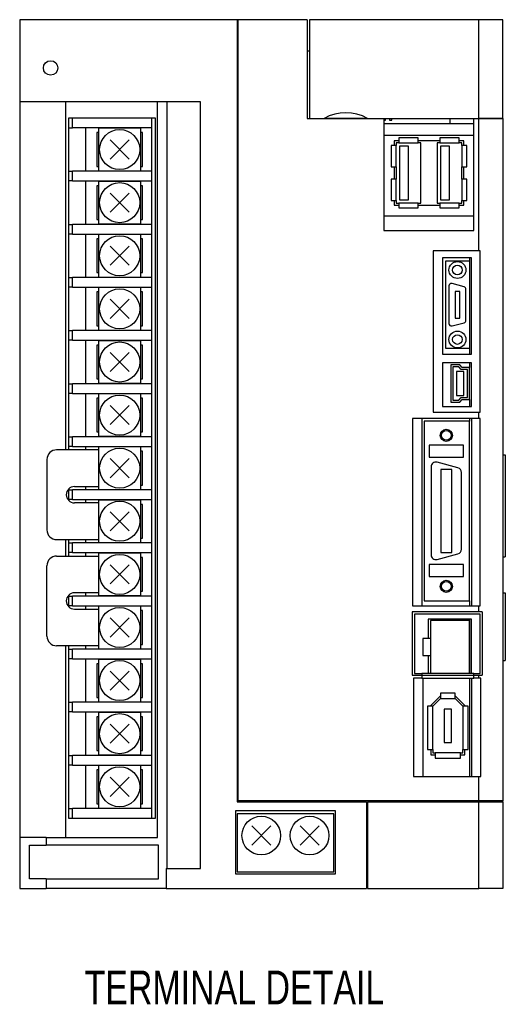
# Model space of a CAD drawing. Extents: x -782 to 6, y -317 to 246.
# Tile 2 of 4: x -717 to -616, y 42 to 246. Entities that reach past the tile are written whole.
import ezdxf

# ---------------------------------------------------------------- set-up
doc = ezdxf.new("R2010")
doc.units = 0
for name, color, linetype in [('NOTE', 5, 'CONTINUOUS'), ('OUTLINE', 7, 'CONTINUOUS'), ('THIN_LINE', 6, 'CONTINUOUS')]:
    doc.layers.add(name, color=color, linetype=linetype)
doc.styles.add('SLDTEXTSTYLE0', font='txt', dxfattribs={"width": 0.75})

msp = doc.modelspace()

# ---------------------------------------------------------------- linework, layer by layer
at = {"layer": 'OUTLINE'}
for p, q in [((-671.91, 246.36), (-716.91, 246.36)), ((-716.91, 246.36), (-716.91, 229.36)), ((-671.71, 246.36), (-671.91, 246.36)), ((-671.91, 246.36), (-671.91, 84.36)), ((-671.91, 246.16), (-671.71, 246.16)), ((-671.71, 84.56), (-671.71, 246.36)), ((-657.41, 246.36), (-671.71, 246.36)), ((-657.41, 246.36), (-657.41, 225.86)), ((-621.91, 246.36), (-656.91, 246.36)), ((-656.91, 246.36), (-656.91, 225.91)), ((-616.91, 246.36), (-621.91, 246.36)), ((-621.91, 225.91), (-621.91, 246.36)), ((-616.91, 225.91), (-616.91, 246.36)), ((-656.91, 239.86), (-657.41, 239.86)), ((-716.91, 229.36), (-716.91, 76.96)), ((-679.48, 229.36), (-716.91, 229.36)), ((-707.41, 229.36), (-707.41, 157.26)), ((-688.39, 76.96), (-688.39, 229.36)), ((-686.39, 70.53), (-686.39, 229.36)), ((-679.48, 70.53), (-679.48, 229.36)), ((-706.01, 225.96), (-706.81, 225.96)), ((-706.81, 225.96), (-706.81, 223.96)), ((-706.01, 223.96), (-706.01, 225.96)), ((-689.61, 225.96), (-706.01, 225.96)), ((-688.81, 225.96), (-689.61, 225.96)), ((-689.61, 225.96), (-689.61, 223.96)), ((-688.81, 80.96), (-688.81, 225.96)), ((-657.41, 225.86), (-641.51, 225.86)), ((-656.91, 225.91), (-653.9, 225.91)), ((-655.79, 225.91), (-655.79, 225.86)), ((-654.8, 225.86), (-654.8, 225.91)), ((-644.91, 225.91), (-653.9, 225.91)), ((-644.91, 225.91), (-621.91, 225.91)), ((-644.18, 225.91), (-644.18, 225.86)), ((-643.73, 225.86), (-643.73, 225.91)), ((-642.91, 225.91), (-642.91, 225.86)), ((-642.46, 225.86), (-642.46, 225.91)), ((-641.64, 225.91), (-641.64, 225.86)), ((-641.51, 225.86), (-641.51, 202.66)), ((-641.51, 225.55), (-641.19, 225.55)), ((-641.51, 224.86), (-627.91, 224.86)), ((-641.19, 225.55), (-641.19, 225.91)), ((-640.37, 225.91), (-640.37, 225.55)), ((-640.37, 225.55), (-639.92, 225.55)), ((-639.92, 225.55), (-639.92, 225.91)), ((-627.91, 225.91), (-627.91, 224.86)), ((-627.91, 224.86), (-622.91, 224.86)), ((-622.91, 202.66), (-622.91, 225.86)), ((-622.91, 225.86), (-621.91, 225.86)), ((-622.37, 225.86), (-622.37, 225.91)), ((-616.91, 225.91), (-621.91, 225.91)), ((-621.91, 225.86), (-616.91, 225.86)), ((-621.91, 198.51), (-621.91, 225.86)), ((-618.91, 225.91), (-618.91, 225.86)), ((-616.91, 225.86), (-616.91, 225.91)), ((-616.91, 225.86), (-616.91, 84.56)), ((-706.81, 223.96), (-706.81, 214.96)), ((-706.81, 223.96), (-706.01, 223.96)), ((-689.61, 223.96), (-706.01, 223.96)), ((-703.31, 223.96), (-703.31, 214.96)), ((-700.61, 222.96), (-700.96, 222.96)), ((-700.96, 222.96), (-700.96, 215.96)), ((-700.61, 223.86), (-700.61, 215.06)), ((-691.81, 223.86), (-700.61, 223.86)), ((-691.81, 215.06), (-691.81, 223.86)), ((-691.46, 222.96), (-691.81, 222.96)), ((-691.46, 215.96), (-691.46, 222.96)), ((-689.61, 223.96), (-689.61, 214.96)), ((-622.91, 222.36), (-641.51, 222.36)), ((-694.23, 221.44), (-698.19, 217.48)), ((-694.23, 217.48), (-698.19, 221.44)), ((-640, 220.31), (-640, 215.91)), ((-639, 220.31), (-640, 220.31)), ((-638.44, 221.26), (-639.4, 221.26)), ((-639.4, 221.26), (-639.4, 220.31)), ((-638.44, 220.86), (-639, 220.86)), ((-639, 220.86), (-639, 220.31)), ((-639, 215.91), (-639, 220.31)), ((-634.44, 221.86), (-638.44, 221.86)), ((-638.44, 221.86), (-638.44, 220.86)), ((-638.44, 220.86), (-634.44, 220.86)), ((-634.44, 220.86), (-634.44, 221.86)), ((-629.94, 221.26), (-634.44, 221.26)), ((-633.88, 220.86), (-634.44, 220.86)), ((-633.88, 208.36), (-633.88, 220.86)), ((-629.94, 220.86), (-630.5, 220.86)), ((-630.5, 220.86), (-630.5, 208.36)), ((-629.94, 221.86), (-629.94, 220.86)), ((-625.94, 221.86), (-629.94, 221.86)), ((-629.94, 220.86), (-625.94, 220.86)), ((-625.94, 220.86), (-625.94, 221.86)), ((-624.98, 221.26), (-625.94, 221.26)), ((-625.38, 220.86), (-625.94, 220.86)), ((-625.38, 220.31), (-625.38, 220.86)), ((-625.38, 220.31), (-625.38, 215.91)), ((-624.38, 220.31), (-625.38, 220.31)), ((-624.98, 220.31), (-624.98, 221.26)), ((-624.38, 215.91), (-624.38, 220.31)), ((-636.46, 220.16), (-638.3, 220.16)), ((-638.3, 220.16), (-638.3, 209.06)), ((-636.46, 209.06), (-636.46, 220.16)), ((-629.8, 220.16), (-629.8, 209.06)), ((-627.96, 220.16), (-629.8, 220.16)), ((-627.96, 209.06), (-627.96, 220.16)), ((-706.81, 214.96), (-706.01, 214.96)), ((-706.81, 214.96), (-706.81, 212.96)), ((-689.61, 214.96), (-706.01, 214.96)), ((-706.01, 212.96), (-706.01, 214.96)), ((-700.96, 215.96), (-700.61, 215.96)), ((-700.61, 215.06), (-691.81, 215.06)), ((-691.81, 215.96), (-691.46, 215.96)), ((-689.61, 214.96), (-689.61, 212.96)), ((-640, 215.91), (-639, 215.91)), ((-639.4, 215.91), (-639.4, 213.31)), ((-639, 215.91), (-639, 213.31)), ((-625.38, 213.31), (-625.38, 215.91)), ((-625.38, 215.91), (-624.38, 215.91)), ((-624.98, 213.31), (-624.98, 215.91)), ((-706.81, 212.96), (-706.81, 203.96)), ((-706.01, 212.96), (-706.81, 212.96)), ((-706.01, 212.96), (-689.61, 212.96)), ((-703.31, 212.96), (-703.31, 203.96)), ((-700.61, 212.86), (-700.61, 204.06)), ((-691.81, 212.86), (-700.61, 212.86)), ((-691.81, 204.06), (-691.81, 212.86)), ((-689.61, 212.96), (-689.61, 203.96)), ((-640, 213.31), (-640, 208.91)), ((-639, 213.31), (-640, 213.31)), ((-639, 208.91), (-639, 213.31)), ((-625.38, 213.31), (-625.38, 208.91)), ((-624.38, 213.31), (-625.38, 213.31)), ((-624.38, 208.91), (-624.38, 213.31)), ((-700.61, 211.96), (-700.96, 211.96)), ((-700.96, 211.96), (-700.96, 204.96)), ((-694.23, 210.44), (-698.19, 206.48)), ((-694.23, 206.48), (-698.19, 210.44)), ((-691.46, 211.96), (-691.81, 211.96)), ((-691.46, 204.96), (-691.46, 211.96)), ((-640, 208.91), (-639, 208.91)), ((-639.4, 208.91), (-639.4, 207.96)), ((-639, 208.91), (-639, 208.36)), ((-639, 208.36), (-638.44, 208.36)), ((-634.44, 208.36), (-638.44, 208.36)), ((-638.44, 208.36), (-638.44, 207.36)), ((-638.3, 209.06), (-636.46, 209.06)), ((-634.44, 208.36), (-633.88, 208.36)), ((-634.44, 207.36), (-634.44, 208.36)), ((-630.5, 208.36), (-629.94, 208.36)), ((-625.94, 208.36), (-629.94, 208.36)), ((-629.94, 208.36), (-629.94, 207.36)), ((-629.8, 209.06), (-627.96, 209.06)), ((-625.94, 208.36), (-625.38, 208.36)), ((-625.94, 207.36), (-625.94, 208.36)), ((-625.38, 208.36), (-625.38, 208.91)), ((-625.38, 208.91), (-624.38, 208.91)), ((-624.98, 207.96), (-624.98, 208.91)), ((-639.4, 207.96), (-638.44, 207.96)), ((-638.44, 207.36), (-634.44, 207.36)), ((-634.44, 207.96), (-629.94, 207.96)), ((-629.94, 207.36), (-625.94, 207.36)), ((-625.94, 207.96), (-624.98, 207.96)), ((-706.81, 203.96), (-706.01, 203.96)), ((-706.81, 203.96), (-706.81, 201.96)), ((-706.01, 201.96), (-706.01, 203.96)), ((-689.61, 203.96), (-706.01, 203.96)), ((-700.96, 204.96), (-700.61, 204.96)), ((-700.61, 204.06), (-691.81, 204.06)), ((-691.81, 204.96), (-691.46, 204.96)), ((-689.61, 203.96), (-689.61, 201.96)), ((-641.51, 205.76), (-622.91, 205.76)), ((-706.81, 201.96), (-706.81, 192.96)), ((-706.01, 201.96), (-706.81, 201.96)), ((-706.01, 201.96), (-689.61, 201.96)), ((-703.31, 201.96), (-703.31, 192.96)), ((-689.61, 201.96), (-689.61, 192.96)), ((-641.51, 202.66), (-622.91, 202.66)), ((-700.96, 200.96), (-700.96, 193.96)), ((-700.61, 200.96), (-700.96, 200.96)), ((-700.61, 201.86), (-700.61, 193.06)), ((-691.81, 201.86), (-700.61, 201.86)), ((-691.81, 193.06), (-691.81, 201.86)), ((-691.46, 200.96), (-691.81, 200.96)), ((-691.46, 193.96), (-691.46, 200.96)), ((-694.23, 199.44), (-698.19, 195.48)), ((-694.23, 195.48), (-698.19, 199.44)), ((-621.91, 198.51), (-631.31, 198.51)), ((-631.31, 198.51), (-631.31, 165.06)), ((-621.61, 198.51), (-621.91, 198.51)), ((-621.61, 165.06), (-621.61, 198.51)), ((-629.41, 197.06), (-629.41, 177.06)), ((-623.41, 197.06), (-629.41, 197.06)), ((-623.81, 196.31), (-628.81, 196.31)), ((-628.81, 196.31), (-628.81, 178.31)), ((-623.81, 197.06), (-623.81, 177.06)), ((-623.41, 177.06), (-623.41, 197.06)), ((-700.96, 193.96), (-700.61, 193.96)), ((-691.81, 193.96), (-691.46, 193.96)), ((-706.81, 192.96), (-706.01, 192.96)), ((-706.81, 192.96), (-706.81, 190.96)), ((-706.01, 190.96), (-706.01, 192.96)), ((-689.61, 192.96), (-706.01, 192.96)), ((-700.61, 193.06), (-691.81, 193.06)), ((-689.61, 192.96), (-689.61, 190.96)), ((-706.81, 190.96), (-706.81, 181.96)), ((-706.01, 190.96), (-706.81, 190.96)), ((-706.01, 190.96), (-689.61, 190.96)), ((-703.31, 190.96), (-703.31, 181.96)), ((-700.61, 189.96), (-700.96, 189.96)), ((-700.96, 189.96), (-700.96, 182.96)), ((-700.61, 190.86), (-700.61, 182.06)), ((-691.81, 190.86), (-700.61, 190.86)), ((-691.81, 182.06), (-691.81, 190.86)), ((-691.46, 189.96), (-691.81, 189.96)), ((-691.46, 182.96), (-691.46, 189.96)), ((-689.61, 190.96), (-689.61, 181.96)), ((-628.06, 191.21), (-628.06, 183.41)), ((-624.93, 191.02), (-627.43, 191.69)), ((-625.81, 190.06), (-626.81, 190.06)), ((-626.81, 190.06), (-626.81, 184.56)), ((-625.81, 184.56), (-625.81, 190.06)), ((-624.56, 184.08), (-624.56, 190.54)), ((-694.23, 188.44), (-698.19, 184.48)), ((-694.23, 184.48), (-698.19, 188.44)), ((-627.43, 182.93), (-624.93, 183.6)), ((-626.81, 184.56), (-625.81, 184.56)), ((-706.81, 181.96), (-706.01, 181.96)), ((-706.81, 181.96), (-706.81, 179.96)), ((-706.01, 179.96), (-706.01, 181.96)), ((-689.61, 181.96), (-706.01, 181.96)), ((-700.96, 182.96), (-700.61, 182.96)), ((-700.61, 182.06), (-691.81, 182.06)), ((-691.81, 182.96), (-691.46, 182.96)), ((-689.61, 181.96), (-689.61, 179.96)), ((-706.81, 179.96), (-706.81, 170.96)), ((-706.01, 179.96), (-706.81, 179.96)), ((-706.01, 179.96), (-689.61, 179.96)), ((-703.31, 179.96), (-703.31, 170.96)), ((-700.61, 179.86), (-700.61, 171.06)), ((-691.81, 179.86), (-700.61, 179.86)), ((-691.81, 171.06), (-691.81, 179.86)), ((-689.61, 179.96), (-689.61, 170.96)), ((-700.61, 178.96), (-700.96, 178.96)), ((-700.96, 178.96), (-700.96, 171.96)), ((-691.46, 178.96), (-691.81, 178.96)), ((-691.46, 171.96), (-691.46, 178.96)), ((-628.81, 178.31), (-623.81, 178.31)), ((-694.23, 177.44), (-698.19, 173.48)), ((-694.23, 173.48), (-698.19, 177.44)), ((-629.41, 177.06), (-623.41, 177.06)), ((-629.41, 175.26), (-629.41, 166.26)), ((-623.41, 175.26), (-629.41, 175.26)), ((-625.82, 174.86), (-627.69, 174.86)), ((-627.69, 174.86), (-627.69, 167.16)), ((-627.29, 174.46), (-627.29, 167.56)), ((-626, 174.46), (-627.29, 174.46)), ((-625, 173.51), (-626.5, 173.51)), ((-626.5, 173.51), (-626.5, 168.51)), ((-625.51, 173.91), (-626, 174.46)), ((-625.33, 174.31), (-625.82, 174.86)), ((-624.21, 173.91), (-625.51, 173.91)), ((-623.81, 174.31), (-625.33, 174.31)), ((-625, 168.51), (-625, 173.51)), ((-624.21, 168.11), (-624.21, 173.91)), ((-623.81, 175.26), (-623.81, 174.31)), ((-623.81, 167.71), (-623.81, 174.31)), ((-623.41, 166.26), (-623.41, 175.26)), ((-700.96, 171.96), (-700.61, 171.96)), ((-691.81, 171.96), (-691.46, 171.96)), ((-706.81, 170.96), (-706.01, 170.96)), ((-706.81, 170.96), (-706.81, 168.96)), ((-706.01, 168.96), (-706.01, 170.96)), ((-689.61, 170.96), (-706.01, 170.96)), ((-700.61, 171.06), (-691.81, 171.06)), ((-689.61, 170.96), (-689.61, 168.96)), ((-706.81, 168.96), (-706.81, 159.96)), ((-706.01, 168.96), (-706.81, 168.96)), ((-706.01, 168.96), (-689.61, 168.96)), ((-703.31, 168.96), (-703.31, 159.96)), ((-700.61, 167.96), (-700.96, 167.96)), ((-700.96, 167.96), (-700.96, 160.96)), ((-700.61, 168.86), (-700.61, 160.06)), ((-691.81, 168.86), (-700.61, 168.86)), ((-691.81, 160.06), (-691.81, 168.86)), ((-691.46, 167.96), (-691.81, 167.96)), ((-691.46, 160.96), (-691.46, 167.96)), ((-689.61, 168.96), (-689.61, 159.96)), ((-627.29, 167.56), (-626, 167.56)), ((-626.5, 168.51), (-625, 168.51)), ((-626, 167.56), (-625.51, 168.11)), ((-625.82, 167.16), (-625.33, 167.71)), ((-625.51, 168.11), (-624.21, 168.11)), ((-625.33, 167.71), (-623.81, 167.71)), ((-623.81, 167.71), (-623.81, 166.26)), ((-694.23, 166.44), (-698.19, 162.48)), ((-694.23, 162.48), (-698.19, 166.44)), ((-629.41, 166.26), (-623.41, 166.26)), ((-627.69, 167.16), (-625.82, 167.16)), ((-635.61, 163.76), (-635.61, 124.96)), ((-621.91, 163.76), (-635.61, 163.76)), ((-633.66, 163.76), (-633.66, 124.96)), ((-633.21, 163.21), (-633.21, 126.01)), ((-623.81, 163.21), (-633.21, 163.21)), ((-631.31, 165.06), (-621.91, 165.06)), ((-623.81, 163.76), (-623.81, 163.21)), ((-623.81, 126.01), (-623.81, 163.21)), ((-623.36, 124.96), (-623.36, 163.76)), ((-621.91, 165.06), (-621.61, 165.06)), ((-621.91, 163.76), (-621.91, 165.06)), ((-621.61, 163.76), (-621.91, 163.76)), ((-621.61, 124.96), (-621.61, 163.76)), ((-706.81, 159.96), (-706.01, 159.96)), ((-706.81, 159.96), (-706.81, 157.96)), ((-689.61, 159.96), (-706.01, 159.96)), ((-706.01, 157.96), (-706.01, 159.96)), ((-700.96, 160.96), (-700.61, 160.96)), ((-700.61, 160.06), (-691.81, 160.06)), ((-691.81, 160.96), (-691.46, 160.96)), ((-689.61, 159.96), (-689.61, 157.96)), ((-700.61, 157.26), (-709.26, 157.26)), ((-706.81, 157.96), (-706.81, 157.26)), ((-706.01, 157.96), (-706.81, 157.96)), ((-706.01, 157.96), (-689.61, 157.96)), ((-703.31, 157.96), (-703.31, 157.26)), ((-691.81, 157.86), (-700.61, 157.86)), ((-700.61, 157.86), (-700.61, 149.06)), ((-691.81, 149.06), (-691.81, 157.86)), ((-689.61, 157.96), (-689.61, 148.96)), ((-625.06, 158.21), (-632.16, 158.21)), ((-632.16, 158.21), (-632.16, 155.71)), ((-625.06, 155.71), (-625.06, 158.21)), ((-711.26, 155.26), (-711.26, 140.66)), ((-694.23, 155.44), (-698.19, 151.48)), ((-694.23, 151.48), (-698.19, 155.44)), ((-691.46, 156.96), (-691.81, 156.96)), ((-691.46, 149.96), (-691.46, 156.96)), ((-632.16, 155.71), (-625.06, 155.71)), ((-616.91, 156.21), (-616.41, 156.21)), ((-616.41, 156.21), (-616.41, 135.11)), ((-631.76, 153.71), (-631.76, 135.51)), ((-626.2, 153.53), (-630.5, 154.68)), ((-629.76, 153.21), (-629.76, 136.01)), ((-627.46, 153.21), (-629.76, 153.21)), ((-627.46, 136.01), (-627.46, 153.21)), ((-625.46, 136.66), (-625.46, 152.56)), ((-706.81, 149.11), (-706.81, 148.96)), ((-706.81, 148.96), (-706.01, 148.96)), ((-706.81, 148.96), (-706.81, 146.96)), ((-706.01, 146.96), (-706.01, 148.96)), ((-689.61, 148.96), (-706.01, 148.96)), ((-705.56, 149.66), (-700.61, 149.66)), ((-703.31, 149.66), (-703.31, 148.96)), ((-700.61, 149.06), (-691.81, 149.06)), ((-691.81, 149.96), (-691.46, 149.96)), ((-689.61, 148.96), (-689.61, 146.96)), ((-706.81, 146.96), (-706.81, 146.81)), ((-706.01, 146.96), (-706.81, 146.96)), ((-706.01, 146.96), (-689.61, 146.96)), ((-703.31, 146.96), (-703.31, 146.26)), ((-700.61, 146.86), (-700.61, 138.06)), ((-691.81, 146.86), (-700.61, 146.86)), ((-691.81, 138.06), (-691.81, 146.86)), ((-689.61, 146.96), (-689.61, 137.96)), ((-700.61, 146.26), (-705.56, 146.26)), ((-691.46, 145.96), (-691.81, 145.96)), ((-691.46, 138.96), (-691.46, 145.96)), ((-694.23, 144.44), (-698.19, 140.48)), ((-694.23, 140.48), (-698.19, 144.44)), ((-691.81, 138.96), (-691.46, 138.96)), ((-709.26, 138.66), (-700.61, 138.66)), ((-707.41, 138.66), (-707.41, 135.26)), ((-706.81, 138.66), (-706.81, 137.96)), ((-706.81, 137.96), (-706.01, 137.96)), ((-706.81, 137.96), (-706.81, 135.96)), ((-706.01, 135.96), (-706.01, 137.96)), ((-689.61, 137.96), (-706.01, 137.96)), ((-703.31, 138.66), (-703.31, 137.96)), ((-700.61, 138.06), (-691.81, 138.06)), ((-689.61, 137.96), (-689.61, 135.96)), ((-709.26, 135.26), (-700.61, 135.26)), ((-706.81, 135.96), (-706.81, 135.26)), ((-706.01, 135.96), (-706.81, 135.96)), ((-706.01, 135.96), (-689.61, 135.96)), ((-703.31, 135.96), (-703.31, 135.26)), ((-700.61, 135.86), (-700.61, 127.06)), ((-691.81, 135.86), (-700.61, 135.86)), ((-691.81, 127.06), (-691.81, 135.86)), ((-691.46, 134.96), (-691.81, 134.96)), ((-691.46, 127.96), (-691.46, 134.96)), ((-689.61, 135.96), (-689.61, 126.96)), ((-630.5, 134.54), (-626.2, 135.7)), ((-629.76, 136.01), (-627.46, 136.01)), ((-616.91, 135.11), (-616.41, 135.11)), ((-711.26, 118.66), (-711.26, 133.26)), ((-694.23, 133.44), (-698.19, 129.48)), ((-694.23, 129.48), (-698.19, 133.44)), ((-632.16, 133.51), (-632.16, 131.01)), ((-625.06, 133.51), (-632.16, 133.51)), ((-625.06, 131.01), (-625.06, 133.51)), ((-632.16, 131.01), (-625.06, 131.01)), ((-706.81, 127.11), (-706.81, 126.96)), ((-706.81, 126.96), (-706.01, 126.96)), ((-706.81, 126.96), (-706.81, 124.96)), ((-706.01, 124.96), (-706.01, 126.96)), ((-689.61, 126.96), (-706.01, 126.96)), ((-700.61, 127.66), (-705.56, 127.66)), ((-703.31, 127.66), (-703.31, 126.96)), ((-700.61, 127.06), (-691.81, 127.06)), ((-691.81, 127.96), (-691.46, 127.96)), ((-689.61, 126.96), (-689.61, 124.96)), ((-616.91, 127.61), (-616.41, 127.61)), ((-616.41, 127.61), (-616.41, 113.61)), ((-706.81, 124.96), (-706.81, 124.81)), ((-706.01, 124.96), (-706.81, 124.96)), ((-706.01, 124.96), (-689.61, 124.96)), ((-703.31, 124.96), (-703.31, 124.26)), ((-700.61, 124.86), (-700.61, 116.06)), ((-691.81, 124.86), (-700.61, 124.86)), ((-691.81, 116.06), (-691.81, 124.86)), ((-689.61, 124.96), (-689.61, 115.96)), ((-635.61, 124.96), (-621.91, 124.96)), ((-633.21, 126.01), (-623.81, 126.01)), ((-623.81, 126.01), (-623.81, 124.96)), ((-621.91, 124.96), (-621.61, 124.96)), ((-621.91, 123.71), (-621.91, 124.96)), ((-705.56, 124.26), (-700.61, 124.26)), ((-694.23, 122.44), (-698.19, 118.48)), ((-694.23, 118.48), (-698.19, 122.44)), ((-691.46, 123.96), (-691.81, 123.96)), ((-691.46, 116.96), (-691.46, 123.96)), ((-621.91, 123.71), (-635.69, 123.71)), ((-635.69, 123.71), (-635.69, 110.61)), ((-621.59, 123.21), (-635.19, 123.21)), ((-635.19, 123.21), (-635.19, 110.94)), ((-621.16, 123.71), (-621.91, 123.71)), ((-621.59, 110.94), (-621.59, 123.21)), ((-621.16, 123.71), (-621.16, 110.61)), ((-623.4, 122.19), (-632.4, 122.19)), ((-632.4, 122.19), (-632.4, 118.18)), ((-631.87, 121.93), (-631.87, 110.93)), ((-623.87, 121.93), (-631.87, 121.93)), ((-623.87, 121.93), (-623.87, 110.93)), ((-623.81, 122.19), (-623.81, 110.94)), ((-623.4, 110.94), (-623.4, 122.19)), ((-700.61, 116.66), (-709.26, 116.66)), ((-707.41, 116.66), (-707.41, 76.96)), ((-706.81, 116.66), (-706.81, 115.96)), ((-703.31, 116.66), (-703.31, 115.96)), ((-691.81, 116.96), (-691.46, 116.96)), ((-631.87, 118.18), (-633.47, 118.18)), ((-633.47, 118.18), (-633.47, 114.68)), ((-706.81, 115.96), (-706.01, 115.96)), ((-706.81, 115.96), (-706.81, 113.96)), ((-706.01, 113.96), (-706.01, 115.96)), ((-689.61, 115.96), (-706.01, 115.96)), ((-700.61, 116.06), (-691.81, 116.06)), ((-689.61, 115.96), (-689.61, 113.96)), ((-633.47, 114.68), (-631.87, 114.68)), ((-632.4, 114.68), (-632.4, 110.94)), ((-706.81, 113.96), (-706.81, 104.96)), ((-706.01, 113.96), (-706.81, 113.96)), ((-706.01, 113.96), (-689.61, 113.96)), ((-703.31, 113.96), (-703.31, 104.96)), ((-700.61, 112.96), (-700.96, 112.96)), ((-700.96, 112.96), (-700.96, 105.96)), ((-691.81, 113.86), (-700.61, 113.86)), ((-700.61, 113.86), (-700.61, 105.06)), ((-691.81, 105.06), (-691.81, 113.86)), ((-691.46, 112.96), (-691.81, 112.96)), ((-691.46, 105.96), (-691.46, 112.96)), ((-689.61, 113.96), (-689.61, 104.96)), ((-616.91, 113.61), (-616.41, 113.61)), ((-694.23, 111.44), (-698.19, 107.48)), ((-694.23, 107.48), (-698.19, 111.44)), ((-635.69, 110.61), (-633.71, 110.61)), ((-635.19, 110.94), (-633.71, 110.94)), ((-631.87, 110.94), (-633.71, 110.94)), ((-633.71, 110.94), (-633.71, 110.61)), ((-633.71, 110.61), (-633.71, 109.96)), ((-633.71, 110.61), (-622.95, 110.61)), ((-623.87, 110.93), (-631.87, 110.93)), ((-622.95, 110.94), (-623.87, 110.94)), ((-622.95, 110.61), (-622.95, 110.94)), ((-622.95, 110.94), (-621.59, 110.94)), ((-622.95, 109.96), (-622.95, 110.61)), ((-622.95, 110.61), (-621.91, 110.61)), ((-621.91, 109.96), (-621.91, 110.61)), ((-621.91, 110.61), (-621.16, 110.61)), ((-633.71, 109.96), (-635.41, 109.96)), ((-635.41, 109.96), (-635.41, 89.61)), ((-633.71, 109.96), (-622.95, 109.96)), ((-633.49, 109.96), (-633.49, 89.61)), ((-623.81, 109.96), (-623.81, 89.61)), ((-623.35, 89.61), (-623.35, 109.96)), ((-621.91, 109.96), (-622.95, 109.96)), ((-621.44, 109.96), (-621.91, 109.96)), ((-621.44, 89.61), (-621.44, 109.96)), ((-629.98, 106.16), (-631.81, 104.33)), ((-629.81, 106.16), (-629.98, 106.16)), ((-629.81, 106.86), (-629.81, 105.76)), ((-626.8, 106.86), (-629.81, 106.86)), ((-626.8, 105.76), (-626.8, 106.86)), ((-626.64, 106.16), (-626.8, 106.16)), ((-624.81, 104.33), (-626.64, 106.16)), ((-706.81, 104.96), (-706.01, 104.96)), ((-706.81, 104.96), (-706.81, 102.96)), ((-689.61, 104.96), (-706.01, 104.96)), ((-706.01, 102.96), (-706.01, 104.96)), ((-700.96, 105.96), (-700.61, 105.96)), ((-700.61, 105.06), (-691.81, 105.06)), ((-691.81, 105.96), (-691.46, 105.96)), ((-689.61, 104.96), (-689.61, 102.96)), ((-631.41, 104.17), (-632.51, 104.17)), ((-632.51, 104.17), (-632.51, 95.16)), ((-631.81, 104.33), (-631.81, 104.17)), ((-629.81, 105.76), (-631.41, 104.17)), ((-631.41, 95.16), (-631.41, 104.17)), ((-629.81, 105.76), (-626.8, 105.76)), ((-625.21, 104.17), (-626.8, 105.76)), ((-625.21, 104.17), (-625.21, 95.16)), ((-624.11, 104.17), (-625.21, 104.17)), ((-624.81, 104.17), (-624.81, 104.33)), ((-624.11, 95.16), (-624.11, 104.17)), ((-706.81, 102.96), (-706.81, 93.96)), ((-706.01, 102.96), (-706.81, 102.96)), ((-706.01, 102.96), (-689.61, 102.96)), ((-703.31, 102.96), (-703.31, 93.96)), ((-700.61, 102.86), (-700.61, 94.06)), ((-691.81, 102.86), (-700.61, 102.86)), ((-691.81, 94.06), (-691.81, 102.86)), ((-689.61, 102.96), (-689.61, 93.96)), ((-627.56, 103.56), (-629.06, 103.56)), ((-629.06, 103.56), (-629.06, 96.66)), ((-627.56, 96.66), (-627.56, 103.56)), ((-700.61, 101.96), (-700.96, 101.96)), ((-700.96, 101.96), (-700.96, 94.96)), ((-694.23, 100.44), (-698.19, 96.48)), ((-694.23, 96.48), (-698.19, 100.44)), ((-691.46, 101.96), (-691.81, 101.96)), ((-691.46, 94.96), (-691.46, 101.96)), ((-629.06, 96.66), (-627.56, 96.66)), ((-706.81, 93.96), (-706.01, 93.96)), ((-706.81, 93.96), (-706.81, 91.96)), ((-689.61, 93.96), (-706.01, 93.96)), ((-706.01, 91.96), (-706.01, 93.96)), ((-700.96, 94.96), (-700.61, 94.96)), ((-700.61, 94.06), (-691.81, 94.06)), ((-691.81, 94.96), (-691.46, 94.96)), ((-689.61, 93.96), (-689.61, 91.96)), ((-632.51, 95.16), (-631.41, 95.16)), ((-631.81, 95.16), (-631.81, 94.06)), ((-631.81, 94.06), (-630.91, 94.06)), ((-631.41, 95.16), (-631.41, 94.46)), ((-631.41, 94.46), (-630.91, 94.46)), ((-630.91, 94.46), (-630.91, 93.36)), ((-625.71, 94.46), (-630.91, 94.46)), ((-625.71, 94.46), (-625.21, 94.46)), ((-625.71, 93.36), (-625.71, 94.46)), ((-625.71, 94.06), (-624.81, 94.06)), ((-625.21, 94.46), (-625.21, 95.16)), ((-625.21, 95.16), (-624.11, 95.16)), ((-624.81, 94.06), (-624.81, 95.16)), ((-706.81, 91.96), (-706.81, 82.96)), ((-706.01, 91.96), (-706.81, 91.96)), ((-706.01, 91.96), (-689.61, 91.96)), ((-703.31, 91.96), (-703.31, 82.96)), ((-700.61, 91.86), (-700.61, 83.06)), ((-691.81, 91.86), (-700.61, 91.86)), ((-691.81, 83.06), (-691.81, 91.86)), ((-689.61, 91.96), (-689.61, 82.96)), ((-630.91, 93.36), (-625.71, 93.36)), ((-700.61, 90.96), (-700.96, 90.96)), ((-700.96, 90.96), (-700.96, 83.96)), ((-691.46, 90.96), (-691.81, 90.96)), ((-691.46, 83.96), (-691.46, 90.96)), ((-694.23, 89.44), (-698.19, 85.48)), ((-694.23, 85.48), (-698.19, 89.44)), ((-635.41, 89.61), (-621.91, 89.61)), ((-621.91, 89.61), (-621.44, 89.61)), ((-621.91, 84.56), (-621.91, 89.61)), ((-700.96, 83.96), (-700.61, 83.96)), ((-691.81, 83.96), (-691.46, 83.96)), ((-671.91, 84.36), (-645.11, 84.36)), ((-621.91, 84.56), (-671.71, 84.56)), ((-645.11, 84.36), (-645.11, 66.36)), ((-644.91, 84.36), (-621.91, 84.36)), ((-644.91, 84.36), (-644.91, 66.36)), ((-621.94, 84.36), (-621.94, 84.56)), ((-616.91, 84.56), (-621.91, 84.56)), ((-621.91, 84.36), (-616.91, 84.36)), ((-621.91, 66.36), (-621.91, 84.36)), ((-617.11, 84.36), (-617.11, 84.56)), ((-616.91, 84.36), (-616.91, 84.56)), ((-616.91, 84.36), (-616.91, 66.36)), ((-706.81, 82.96), (-706.01, 82.96)), ((-706.81, 82.96), (-706.81, 80.96)), ((-689.61, 82.96), (-706.01, 82.96)), ((-706.01, 80.96), (-706.01, 82.96)), ((-700.61, 83.06), (-691.81, 83.06)), ((-689.61, 82.96), (-689.61, 80.96)), ((-651.56, 82.46), (-672.26, 82.46)), ((-672.26, 82.46), (-672.26, 69.46)), ((-671.91, 81.86), (-671.91, 69.86)), ((-651.91, 81.86), (-671.91, 81.86)), ((-651.91, 69.86), (-651.91, 81.86)), ((-651.56, 69.46), (-651.56, 82.46)), ((-706.81, 80.96), (-706.01, 80.96)), ((-706.01, 80.96), (-689.61, 80.96)), ((-689.61, 80.96), (-688.81, 80.96)), ((-664.93, 75.38), (-668.89, 79.34)), ((-664.93, 79.34), (-668.89, 75.38)), ((-654.93, 75.38), (-658.89, 79.34)), ((-654.93, 79.34), (-658.89, 75.38)), ((-716.91, 76.96), (-716.91, 66.36)), ((-711.41, 76.96), (-716.91, 76.96)), ((-711.41, 76.96), (-711.41, 75.36)), ((-711.41, 76.96), (-688.39, 76.96)), ((-714.91, 75.36), (-711.41, 75.36)), ((-714.91, 68.36), (-714.91, 75.36)), ((-688.21, 75.36), (-711.41, 75.36)), ((-688.21, 68.36), (-688.21, 75.36)), ((-686.57, 70.53), (-686.57, 66.36)), ((-686.57, 70.53), (-683.41, 70.53)), ((-683.41, 70.53), (-679.48, 70.53)), ((-672.26, 69.46), (-651.56, 69.46)), ((-671.91, 69.86), (-651.91, 69.86)), ((-711.41, 68.36), (-714.91, 68.36)), ((-711.41, 68.36), (-688.21, 68.36)), ((-711.41, 68.36), (-711.41, 66.36)), ((-716.91, 66.36), (-711.41, 66.36)), ((-686.57, 66.36), (-711.41, 66.36)), ((-686.57, 66.36), (-683.41, 66.36)), ((-683.41, 66.36), (-645.11, 66.36)), ((-645.11, 66.56), (-644.91, 66.56)), ((-644.91, 66.36), (-621.91, 66.36)), ((-616.91, 66.36), (-621.91, 66.36))]:
    msp.add_line(p, q, dxfattribs=at)
for centre, radius in [((-710.51, 236.36), 1.5), ((-696.21, 219.46), 4.15), ((-696.21, 208.46), 4.15), ((-696.21, 197.46), 4.15), ((-626.31, 194.51), 1.75), ((-626.31, 194.51), 1), ((-696.21, 186.46), 4.15), ((-626.31, 180.11), 1.75), ((-696.21, 175.46), 4.15), ((-626.31, 180.11), 1), ((-696.21, 164.46), 4.15), ((-628.61, 160.26), 1), ((-696.21, 153.46), 4.15), ((-696.21, 142.46), 4.15), ((-696.21, 131.46), 4.15), ((-628.61, 128.98), 1), ((-696.21, 120.46), 4.15), ((-696.21, 109.46), 4.15), ((-696.21, 98.46), 4.15), ((-696.21, 87.46), 4.15), ((-666.91, 77.36), 4), ((-656.91, 77.36), 4)]:
    msp.add_circle(centre, radius, dxfattribs=at)
for centre, radius, start, end in [((-649.41, 217.77), 9.3, 61.1243, 118.8757), ((-649.41, 217.77), 9.3, 61.1243, 118.8757), ((-627.56, 191.21), 0.5, 75, 180), ((-625.06, 190.54), 0.5, 0, 75), ((-625.06, 184.08), 0.5, 285, 0), ((-627.56, 183.41), 0.5, 180, 285), ((-709.26, 155.26), 2, 90, 180), ((-630.76, 153.71), 1, 75, 180), ((-626.46, 152.56), 1, 0, 75), ((-705.56, 147.96), 1.7, 90, 270), ((-709.26, 140.66), 2, 180, 270), ((-626.46, 136.66), 1, 285, 0), ((-709.26, 133.26), 2, 90, 180), ((-630.76, 135.51), 1, 180, 285), ((-705.56, 125.96), 1.7, 90, 270), ((-709.26, 118.66), 2, 180, 270)]:
    msp.add_arc(centre, radius, start, end, dxfattribs=at)
at = {"layer": 'THIN_LINE'}
for centre in [(-628.61, 160.26), (-628.61, 128.98)]:
    msp.add_circle(centre, 1.25, dxfattribs=at)

# ---------------------------------------------------------------- texts
at = {"layer": 'NOTE', "insert": (-703.48, 49.4), "char_height": 7, "attachment_point": 1, "style": 'SLDTEXTSTYLE0'}
msp.add_mtext('TERMINAL DETAIL', dxfattribs=at)

doc.saveas('drawing.dxf')
